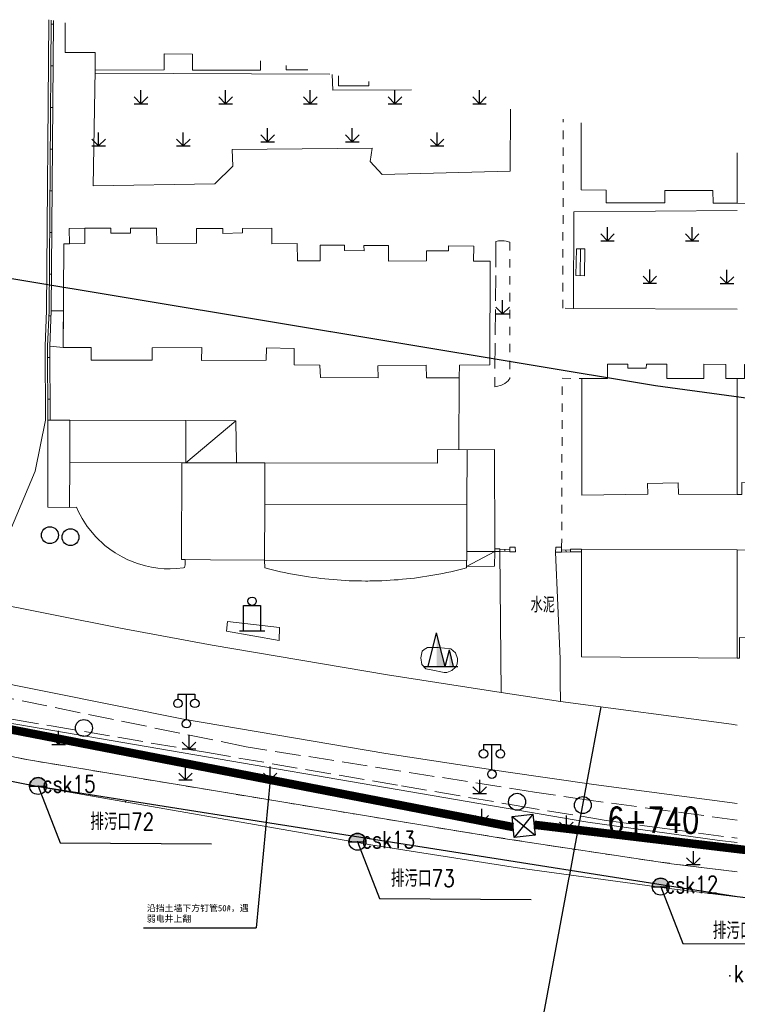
# Model space of a CAD drawing. Extents: x 39527407 to 39530665, y 3786466 to 3790957.
# Tile 7 of 113: x 39527741 to 39527826, y 3788176 to 3788292. Entities that reach past the tile are written whole.
import ezdxf
from ezdxf.enums import TextEntityAlignment as Align

# ---------------------------------------------------------------- set-up
doc = ezdxf.new("R2010")
doc.units = 0
doc.header["$PDSIZE"] = 0.2
doc.linetypes.add('X0', pattern=[4, 3, -1])
doc.linetypes.add('X6', pattern=[2, 1, -1])
doc.layers.get('0').update_dxf_attribs({"linetype": 'CONTINUOUS'})
for name, color, linetype in [('DLSS', 4, 'CONTINUOUS'), ('JCDL_DMX_F', 30, 'CONTINUOUS'), ('JCDL_JMDD_F', 231, 'CONTINUOUS'), ('JCDL_JMDX_F', 231, 'CONTINUOUS'), ('JCDL_JT_ZJ', 100, 'CONTINUOUS'), ('JCDL_JTD_F', 100, 'CONTINUOUS'), ('JMD', 6, 'CONTINUOUS'), ('SXSS', 5, 'CONTINUOUS'), ('ZBTZ', 3, 'CONTINUOUS'), ('zdh', 7, 'CONTINUOUS'), ('排水孔', 4, 'CONTINUOUS'), ('断面线', 2, 'CONTINUOUS'), ('综合管网', 1, 'CONTINUOUS')]:
    doc.layers.add(name, color=color, linetype=linetype)
for name, color, linetype, lineweight in [('JCDL_JMDX', 1, 'CONTINUOUS', 0), ('JCDL_ZBX', 3, 'CONTINUOUS', 0), ('JCDL_ZBX_F', 7, 'CONTINUOUS', 0)]:
    doc.layers.add(name, color=color, linetype=linetype, lineweight=lineweight)
doc.styles.add('HT', font='simhei.ttf')
doc.styles.add('HZ', font='rs', dxfattribs={"width": 0.8, "bigfont": 'hztxt'})
doc.linetypes.add('10422', pattern='A,2,[150,AAA.SHX,S=1,R=0,X=0,Y=1],2,[177,AAA.SHX,S=1,R=0,X=0,Y=0.8],1e-09', length=4)
doc.linetypes.add('X19', pattern='A,4.5,[145,symbolx.shx,S=1,R=0,X=0,Y=1],4.5,-0.5,[146,symbolx.shx,S=1,R=0,X=0,Y=0],-0.5', length=10)
doc.linetypes.add('X35', pattern='A,2,[150,AAA.SHX,S=1,R=0,X=0,Y=1],2,[177,AAA.SHX,S=1,R=0,X=0,Y=0.8],1e-09', length=4)
doc.linetypes.add('X4', pattern='A,0,-1e-09,[149,symbolx.shx,S=0.15,R=0,X=0,Y=0],-1.6', length=1.6)
doc.linetypes.add('X67', pattern='A,1,[150,symbolx.shx,S=1,R=0,X=0,Y=1],2,[153,symbolx.shx,S=1,R=0,X=0,Y=0.8],2,[145,symbolx.shx,S=1,R=0,X=0,Y=0],0,[150,symbolx.shx,S=1,R=0,X=0,Y=1],2,[153,symbolx.shx,S=1,R=0,X=0,Y=0.8],2,[150,symbolx.shx,S=1,R=0,X=0,Y=1],0.5,-0.5,[146,symbolx.shx,S=1,R=0,X=0,Y=0],-0.5,0.5,[153,symbolx.shx,S=1,R=0,X=0,Y=0.8],1', length=12)

# ---------------------------------------------------------------- blocks, each defined once
blk = doc.blocks.new('5820000')
at = {"color": 0, "linetype": 'Continuous'}
blk.add_circle((0, 0), 1, dxfattribs=at)
blk = doc.blocks.new('9530003')
at = {"color": 0}
for p, q in [((0, 0), (0, 1.6)), ((-0.8, 0), (0.8, 0))]:
    blk.add_line(p, q, dxfattribs=at)
at = {"color": 0, "linetype": 'Continuous'}
for points in [[(0, 0), (-0.8, 0.8)], [(0, 0), (0.8, 0.8)]]:
    blk.add_lwpolyline(points, dxfattribs=at)
blk = doc.blocks.new('3521000')
at = {"color": 0}
for p, q in [((-1, 3.5), (1, 3.5)), ((0, 0.5), (0, 3.5))]:
    blk.add_line(p, q, dxfattribs=at)
at = {"color": 0, "linetype": 'Continuous', "flags": 128}
for points in [[(-1, 3.5), (-1, 2.9)], [(1, 3.5), (1, 2.9)]]:
    blk.add_lwpolyline(points, dxfattribs=at)
at = {"color": 0}
for centre in [(-1, 2.4), (1, 2.4), (0, 0)]:
    blk.add_circle(centre, 0.5, dxfattribs=at)
blk = doc.blocks.new('3613000')
at = {"color": 0}
for p, q in [((-1, 3), (1, 3)), ((-1, 0), (-1, 3)), ((1, 3), (1, 0)), ((-1.5, 0), (1.5, 0))]:
    blk.add_line(p, q, dxfattribs=at)
blk.add_circle((0, 3.5), 0.5, dxfattribs=at)
blk = doc.blocks.new('3540000')
at = {"color": 0}
for p, q in [((-1.5, 0), (-0.5, 4)), ((0.5, 0), (-0.5, 4)), ((0.5, 0), (1, 2)), ((1.5, 0), (1, 2)), ((-2, 0), (2, 0))]:
    blk.add_line(p, q, dxfattribs=at)
for points in [[(-0.5, 4), (0.5, 0), (-0.5, 0)], [(1, 2), (1.5, 0), (1, 0)]]:
    blk.add_solid(points, dxfattribs=at)
blk = doc.blocks.new('弱电井')
at = {"layer": '综合管网', "linetype": 'Continuous', "lineweight": 30}
for p, q in [((39506004.49, 3778249.61), (39505993.97, 3778244.37)), ((39505996.61, 3778252.25), (39506001.85, 3778241.73))]:
    blk.add_line(p, q, dxfattribs=at)
blk.add_lwpolyline([(39505996.61, 3778252.25), (39506004.49, 3778249.61), (39506001.85, 3778241.73), (39505993.97, 3778244.37)], close=True, dxfattribs=at)

msp = doc.modelspace()

# ---------------------------------------------------------------- hatches: boundary and pattern name
at = {"layer": '排水孔', "linetype": 'Continuous'}
h = msp.add_hatch(color=9, dxfattribs=at)
edge = h.paths.add_edge_path()
edge.add_arc((39527743.63671, 3788201.53434), 1, 0, 180)
edge.add_line((39527742.63671, 3788201.53434), (39527743.63671, 3788201.53434))
edge.add_line((39527743.63671, 3788201.53434), (39527744.63671, 3788201.53434))
h = msp.add_hatch(color=9, dxfattribs=at)
edge = h.paths.add_edge_path()
edge.add_arc((39527781.36671, 3788194.94334), 1, 0, 180)
edge.add_line((39527780.36671, 3788194.94334), (39527781.36671, 3788194.94334))
edge.add_line((39527781.36671, 3788194.94334), (39527782.36671, 3788194.94334))
h = msp.add_hatch(color=9, dxfattribs=at)
edge = h.paths.add_edge_path()
edge.add_arc((39527817.18671, 3788189.64334), 1, 0, 180)
edge.add_line((39527816.18671, 3788189.64334), (39527817.18671, 3788189.64334))
edge.add_line((39527817.18671, 3788189.64334), (39527818.18671, 3788189.64334))

# ---------------------------------------------------------------- linework, layer by layer
at = {"color": 9}
for p, q in [((39527742.63671, 3788201.53434, 36.31), (39527744.63671, 3788201.53434, 36.31)), ((39527780.36671, 3788194.94334, 36.303), (39527782.36671, 3788194.94334, 36.303)), ((39527816.18671, 3788189.64334, 36.273), (39527818.18671, 3788189.64334, 36.273))]:
    msp.add_line(p, q, dxfattribs=at)
at = {"color": 9, "linetype": 'Continuous'}
for p, q in [((39527743.63671, 3788201.53434, -2.03), (39527746.25505, 3788194.83203, -38.592)), ((39527746.25505, 3788194.83203, -38.592), (39527764.14176, 3788194.71173, -38.592)), ((39527781.36671, 3788194.94334, -2.037), (39527783.98505, 3788188.24103, -38.599)), ((39527817.18671, 3788189.64334, -2.067), (39527819.80505, 3788182.94103, -38.629)), ((39527783.98505, 3788188.24103, -38.599), (39527801.87176, 3788188.12073, -38.599)), ((39527819.80505, 3788182.94103, -38.629), (39527837.69176, 3788182.82073, -38.629))]:
    msp.add_line(p, q, dxfattribs=at)
at = {"color": 9, "linetype": 'Continuous', "elevation": -38.58, "flags": 128}
msp.add_lwpolyline([(39527657.94798, 3788275.71459), (39527684.80001, 3788269.32143), (39527700.42548, 3788269.97152), (39527739.81871, 3788261.61228), (39527816.56838, 3788248.87242), (39527924.1491, 3788234.19814), (39527936.60486, 3788236.3862), (39528017.6292, 3788231.00361), (39528097.60128, 3788225.63755), (39528137.51936, 3788223.00167), (39528217.67285, 3788217.76273), (39528257.88233, 3788214.99962), (39528297.98653, 3788212.03758), (39528331.06901, 3788208.12149), (39528338.47482, 3788208.82168), (39528418.28123, 3788201.23672), (39528470.5446, 3788192.87437)], dxfattribs=at)
at = {"color": 9, "flags": 128}
for points, elevation in [([(39527744.63671, 3788201.53434, 1), (39527742.63671, 3788201.53434), (39527743.63671, 3788201.53434)], -2.03), ([(39527782.36671, 3788194.94334, 1), (39527780.36671, 3788194.94334), (39527781.36671, 3788194.94334)], -2.037), ([(39527818.18671, 3788189.64334, 1), (39527816.18671, 3788189.64334), (39527817.18671, 3788189.64334)], -2.067)]:
    msp.add_lwpolyline(points, format="xyb", close=True, dxfattribs=dict(at, elevation=elevation))
at = {"layer": 'DLSS', "color": 9, "linetype": 'Continuous', "lineweight": 20, "elevation": -38.58}
for points in [[(39527744.89815, 3788292.0703), (39527744.64975, 3788257.69613), (39527744.46268, 3788253.51237), (39527744.50171, 3788244.753), (39527743.27971, 3788238.72734), (39527737.80071, 3788225.68633), (39527737.1007, 3788223.42634)], [(39527826.23671, 3788199.45212), (39527809.30371, 3788201.71134), (39527798.9067, 3788203.21933), (39527784.73671, 3788205.39234), (39527760.83071, 3788209.44533), (39527736.69471, 3788214.27533), (39527662.41171, 3788229.93533)], [(39527737.1007, 3788223.42634), (39527753.39171, 3788220.19434), (39527764.18571, 3788218.16034), (39527784.93371, 3788214.65234), (39527798.3587, 3788212.58634), (39527798.17768, 3788229.24434)], [(39527804.7697, 3788229.15885), (39527805.3307, 3788216.57734), (39527805.3157, 3788213.82634), (39527805.35371, 3788211.52334), (39527825.55522, 3788208.82673), (39527826.23671, 3788208.73941)]]:
    msp.add_lwpolyline(points, dxfattribs=at)
at = {"layer": 'DLSS', "color": 9, "linetype": 'X6', "lineweight": 0, "elevation": -38.58}
for points in [[(39527806.8898, 3788257.96655), (39527805.62191, 3788257.97217), (39527805.681, 3788280.30447)], [(39527799.3847, 3788265.78533), (39527799.3717, 3788249.66834), (39527799.23987, 3788249.50551), (39527799.16111, 3788249.42113), (39527798.77291, 3788249.09813), (39527798.3996, 3788248.89297), (39527797.79792, 3788248.71656), (39527797.58971, 3788248.69334)], [(39527805.48671, 3788229.74433), (39527805.56099, 3788249.71212), (39527807.88471, 3788249.67933)], [(39527671.74671, 3788219.78434), (39527712.28367, 3788210.99556), (39527739.38461, 3788205.25384), (39527741.30905, 3788204.84984), (39527743.27049, 3788204.49282), (39527748.22961, 3788203.67071), (39527761.12333, 3788201.53324), (39527780.95982, 3788198.24482), (39527793.85353, 3788196.10734), (39527804.78657, 3788194.39165), (39527815.23932, 3788192.82137), (39527821.65645, 3788191.95044), (39527826.23671, 3788191.39637)]]:
    msp.add_lwpolyline(points, dxfattribs=at)
at = {"layer": 'JCDL_DMX_F', "color": 9, "linetype": 'X35', "lineweight": 0, "elevation": -38.58}
for points in [[(39527826.23671, 3788194.84959), (39527824.11671, 3788195.09033), (39527808.58171, 3788197.25434), (39527739.64971, 3788209.06534), (39527672.51271, 3788223.08633)], [(39527826.23671, 3788191.39637), (39527818.4747, 3788192.33533), (39527798.5647, 3788195.32634), (39527742.03071, 3788204.69834), (39527719.89971, 3788209.34433), (39527671.74671, 3788219.78434)]]:
    msp.add_lwpolyline(points, dxfattribs=at)
at = {"layer": 'JCDL_JMDX', "color": 9, "linetype": 'Continuous', "lineweight": 0, "elevation": -38.58}
for points in [[(39527745.19774, 3788292.01231), (39527744.9497, 3788257.68833), (39527744.7627, 3788253.50634), (39527744.8017, 3788244.75434)], [(39527761.08671, 3788239.72334), (39527766.9847, 3788244.67834)], [(39527794.26413, 3788227.48866), (39527797.59068, 3788229.24634)], [(39527798.17768, 3788229.24434), (39527799.35949, 3788229.27326)], [(39527805.47568, 3788229.14584), (39527806.537, 3788229.20725)]]:
    msp.add_lwpolyline(points, dxfattribs=at)
at = {"layer": 'JCDL_JMDX', "color": 9, "linetype": 'X19', "lineweight": 0, "elevation": -38.58}
msp.add_lwpolyline([(39527793.33365, 3788241.26332), (39527793.39471, 3788249.77233)], dxfattribs=at)
at = {"layer": 'JCDL_JMDX', "color": 9, "linetype": 'X0', "lineweight": 0, "elevation": -38.58}
msp.add_lwpolyline([(39527807.81428, 3788216.78399), (39527807.8207, 3788219.15933)], dxfattribs=at)
at = {"layer": 'JCDL_JMDX', "color": 9, "linetype": 'X67', "lineweight": 0, "elevation": -38.58}
msp.add_lwpolyline([(39527660.9117, 3788215.86433), (39527666.76371, 3788214.73634), (39527668.0877, 3788214.55933), (39527677.67371, 3788214.60833), (39527683.07171, 3788214.11433), (39527721.9267, 3788205.70733), (39527743.2857, 3788201.50333), (39527782.93371, 3788194.57233), (39527800.25371, 3788191.86433), (39527818.18771, 3788189.43934), (39527826.23671, 3788188.44768)], dxfattribs=at)
at = {"layer": 'JCDL_JMDX_F', "color": 9, "linetype": 'Continuous', "lineweight": 0, "elevation": -38.58}
for points in [[(39527745.44739, 3788291.96398), (39527745.19966, 3788257.68184), (39527745.01272, 3788253.50131), (39527745.05171, 3788244.75327)], [(39527745.19423, 3788291.5272), (39527745.44422, 3788291.5254)], [(39527745.15868, 3788286.60755), (39527745.40867, 3788286.60575)], [(39527745.12313, 3788281.6879), (39527745.37312, 3788281.6861)], [(39527745.08758, 3788276.76825), (39527745.33757, 3788276.76645)], [(39527745.05203, 3788271.8486), (39527745.30202, 3788271.8468)], [(39527745.01647, 3788266.92895), (39527745.26647, 3788266.92715)], [(39527807.17271, 3788261.84333), (39527807.2297, 3788265.00633)], [(39527807.2297, 3788265.00633), (39527808.22954, 3788264.98832)], [(39527807.72962, 3788264.99732), (39527807.67263, 3788261.83433)], [(39527808.22954, 3788264.98832), (39527808.17255, 3788261.82532)], [(39527744.98092, 3788262.0093), (39527745.23092, 3788262.00749)], [(39527807.17271, 3788261.84333), (39527808.17255, 3788261.82532)], [(39527744.92295, 3788257.09023), (39527745.17271, 3788257.07907)], [(39527744.76864, 3788252.17405), (39527745.01863, 3788252.17516)], [(39527744.79056, 3788247.25432), (39527745.04056, 3788247.25543)], [(39527798.17871, 3788229.54433), (39527797.59171, 3788229.54633), (39527797.59068, 3788229.24634), (39527798.17768, 3788229.24434), (39527798.17871, 3788229.54433)], [(39527798.17854, 3788229.49444), (39527799.35338, 3788229.52318)], [(39527798.76859, 3788229.2588), (39527798.76247, 3788229.50873)], [(39527799.3477, 3788229.75534), (39527800.00172, 3788229.77134), (39527800.01554, 3788229.2061), (39527799.36154, 3788229.19011), (39527799.3477, 3788229.75534)], [(39527805.48671, 3788229.74433), (39527804.78072, 3788229.75733), (39527804.7697, 3788229.15885), (39527805.47568, 3788229.14584), (39527805.48671, 3788229.74433)], [(39527805.4803, 3788229.39653), (39527806.53835, 3788229.45774)], [(39527806.00634, 3788229.17655), (39527805.9919, 3788229.42613)], [(39527807.8487, 3788229.52134), (39527806.53873, 3788229.52834), (39527806.537, 3788229.20725), (39527807.84699, 3788229.20024), (39527807.8487, 3788229.52134)]]:
    msp.add_lwpolyline(points, dxfattribs=at)
at = {"layer": 'JCDL_JMDX_F', "color": 9, "linetype": 'X4', "lineweight": 0, "elevation": -38.58}
msp.add_lwpolyline([(39527789.62021, 3788217.88623), (39527790.91218, 3788217.90909), (39527792.38709, 3788217.72625), (39527792.95876, 3788217.28057), (39527793.18459, 3788216.59067), (39527793.19203, 3788216.37502), (39527793.12507, 3788215.91398), (39527792.93907, 3788215.56448), (39527792.50755, 3788215.17779), (39527791.91979, 3788214.94727), (39527791.59988, 3788214.95471), (39527790.07468, 3788215.25959), (39527789.44973, 3788215.3637), (39527788.95869, 3788215.90654), (39527788.86197, 3788216.67247), (39527789.01077, 3788217.46815), (39527789.24141, 3788217.6838), (39527789.62021, 3788217.88623)], dxfattribs=at)
at = {"layer": 'JCDL_ZBX', "color": 9, "linetype": 'Continuous', "lineweight": 0, "elevation": -38.58}
for points in [[(39527750.39471, 3788286.11234), (39527750.14071, 3788272.45234), (39527764.52271, 3788272.66233), (39527766.6597, 3788274.78033), (39527766.5757, 3788276.71633), (39527783.1217, 3788276.89634), (39527782.87418, 3788275.29961), (39527784.2937, 3788273.77934), (39527799.3977, 3788274.18634), (39527799.43058, 3788281.51437)], [(39527750.38804, 3788285.75421), (39527778.11276, 3788285.6409)], [(39527778.38963, 3788285.5873), (39527778.45288, 3788283.75821), (39527787.74702, 3788283.77598)], [(39527826.23671, 3788269.53079), (39527806.93671, 3788269.36333), (39527806.8898, 3788257.96655)], [(39527826.23671, 3788257.88079), (39527806.8898, 3788257.96655)]]:
    msp.add_lwpolyline(points, dxfattribs=at)
at = {"layer": 'JCDL_ZBX', "color": 9, "linetype": 'X4', "lineweight": 0, "elevation": -38.58}
for points in [[(39527766.0107, 3788220.95534), (39527772.17471, 3788220.26033), (39527772.1307, 3788218.71633), (39527765.88471, 3788219.82833), (39527766.0107, 3788220.95534)], [(39527805.35371, 3788211.52334), (39527798.3587, 3788212.58634)]]:
    msp.add_lwpolyline(points, dxfattribs=at)
at = {"layer": 'JCDL_ZBX_F', "color": 9, "linetype": 'X0', "lineweight": 0, "elevation": -38.58}
for points in [[(39527799.3847, 3788265.78533), (39527798.91968, 3788265.91448), (39527798.68018, 3788265.94623), (39527798.47571, 3788265.95534), (39527798.01157, 3788265.93971), (39527797.72371, 3788265.85133), (39527797.58971, 3788248.69334)], [(39527672.6557, 3788223.58434), (39527702.56485, 3788217.33806), (39527737.80456, 3788209.97853), (39527740.74807, 3788209.40137), (39527745.18343, 3788208.6414), (39527763.4177, 3788205.51709), (39527786.58016, 3788201.54837), (39527799.88625, 3788199.26847), (39527810.73832, 3788197.47561), (39527817.67138, 3788196.50985), (39527826.23671, 3788195.36962)], [(39527826.23671, 3788197.50016), (39527808.71345, 3788199.86585), (39527802.28407, 3788200.81893), (39527774.62268, 3788205.16033), (39527768.20393, 3788206.18279), (39527728.5272, 3788214.30723)]]:
    msp.add_lwpolyline(points, dxfattribs=at)
at = {"layer": 'JMD', "color": 9, "linetype": 'Continuous', "lineweight": 0, "elevation": -38.58}
for points in [[(39527769.92451, 3788287.22591), (39527769.9197, 3788286.10133), (39527761.8967, 3788286.10933), (39527761.89861, 3788288.01698), (39527758.5267, 3788288.02034), (39527758.52271, 3788286.13133), (39527750.39471, 3788286.11234), (39527750.38985, 3788288.19162), (39527746.84571, 3788288.18334), (39527746.85005, 3788291.69247)], [(39527775.49345, 3788286.14792), (39527772.92971, 3788286.14833), (39527772.92979, 3788286.64417)], [(39527782.70788, 3788284.75141), (39527782.69971, 3788284.25934), (39527779.13871, 3788284.25534), (39527779.12676, 3788285.44462)], [(39527826.23671, 3788276.32547), (39527826.23671, 3788270.38879), (39527823.38971, 3788270.40134), (39527823.3627, 3788271.88633), (39527817.68471, 3788271.90234), (39527817.66271, 3788270.41434), (39527810.75371, 3788270.42534), (39527810.76171, 3788271.92334), (39527807.78071, 3788271.98533), (39527807.80329, 3788279.89366)], [(39527846.276, 3788272.44644), (39527846.27371, 3788271.86534), (39527843.2877, 3788271.84234), (39527843.2667, 3788270.35434), (39527836.23671, 3788270.38533), (39527836.2431, 3788271.83592), (39527830.47971, 3788271.86134), (39527830.47313, 3788270.37011), (39527826.23671, 3788270.38879), (39527826.23671, 3788276.32547)], [(39527773.8987, 3788251.30133), (39527773.9007, 3788253.24034), (39527770.63271, 3788253.30634), (39527770.59671, 3788251.83233), (39527762.9587, 3788251.82034), (39527762.96351, 3788253.32462), (39527757.12187, 3788253.31044), (39527757.1157, 3788251.83734), (39527749.92571, 3788251.83433), (39527749.92507, 3788253.35572), (39527746.6147, 3788253.35434), (39527746.6687, 3788265.58733), (39527747.34024, 3788265.59791), (39527749.1457, 3788265.62634), (39527749.1757, 3788267.44034), (39527752.24971, 3788267.43833), (39527752.24893, 3788266.83636), (39527754.56893, 3788266.83335), (39527754.5697, 3788267.42934), (39527757.6427, 3788267.43134), (39527757.65271, 3788265.62734), (39527762.36845, 3788265.65348), (39527762.3587, 3788267.41234), (39527765.4467, 3788267.39934), (39527765.4617, 3788266.81333), (39527767.79715, 3788266.87312), (39527767.78371, 3788267.39834), (39527771.2687, 3788267.43233), (39527771.25471, 3788265.60033), (39527774.24371, 3788265.63833), (39527774.27008, 3788263.56426), (39527776.95071, 3788263.59834), (39527776.95171, 3788265.42934), (39527779.84571, 3788265.41434), (39527779.84249, 3788264.79235), (39527782.15971, 3788264.78033), (39527782.13371, 3788265.38533), (39527785.03671, 3788265.39434), (39527785.0424, 3788263.56045), (39527789.5247, 3788263.57433), (39527789.52971, 3788264.75933), (39527792.1287, 3788264.75334), (39527792.13371, 3788265.37233), (39527795.09971, 3788265.33234), (39527795.07583, 3788263.56187), (39527797.0427, 3788263.53533), (39527797.01371, 3788251.27634), (39527793.40271, 3788251.25234), (39527793.39471, 3788249.77233), (39527789.51071, 3788249.76333), (39527789.49071, 3788251.26033), (39527783.77741, 3788251.16875), (39527783.7997, 3788249.77833), (39527776.98371, 3788249.78733), (39527776.9047, 3788251.25734), (39527773.8987, 3788251.30133)], [(39527747.3117, 3788267.41034), (39527749.1757, 3788267.44034), (39527749.1457, 3788265.62634), (39527747.34024, 3788265.59791), (39527747.3117, 3788267.41034)], [(39527746.63376, 3788257.67083), (39527746.6147, 3788253.35434), (39527745.01246, 3788253.49517), (39527745.19946, 3788257.67716), (39527746.63376, 3788257.67083)], [(39527813.29971, 3788251.38933), (39527813.30214, 3788250.9044), (39527815.4877, 3788250.91534), (39527815.50571, 3788251.36234), (39527817.8987, 3788251.36834), (39527817.90298, 3788249.66432), (39527822.2987, 3788249.67533), (39527822.2877, 3788251.36434), (39527824.88871, 3788251.35233), (39527824.88102, 3788249.68656), (39527826.23671, 3788249.68031), (39527826.23671, 3788235.9817), (39527819.30371, 3788235.99934), (39527819.2667, 3788237.37134), (39527815.64559, 3788237.27368), (39527815.67971, 3788236.00833), (39527807.8577, 3788235.90834), (39527807.88471, 3788249.67933), (39527810.90571, 3788249.69634), (39527810.9007, 3788251.37734), (39527813.29971, 3788251.38933)], [(39527829.7737, 3788251.34934), (39527829.77179, 3788249.63972), (39527832.77671, 3788249.63633), (39527832.79671, 3788251.31833), (39527835.7137, 3788251.34134), (39527835.71759, 3788250.84777), (39527837.94471, 3788250.86534), (39527837.9457, 3788251.31734), (39527840.8577, 3788251.32433), (39527840.86185, 3788249.60119), (39527844.25171, 3788249.60934), (39527844.23971, 3788237.31534), (39527840.55608, 3788237.31893), (39527840.5547, 3788235.90733), (39527833.05471, 3788235.97033), (39527833.0667, 3788237.34734), (39527826.7871, 3788237.40206), (39527826.77471, 3788235.98033), (39527826.23671, 3788235.9817), (39527826.23671, 3788249.68031), (39527827.0987, 3788249.67634), (39527827.10171, 3788251.35233), (39527829.7737, 3788251.34934)], [(39527744.8017, 3788244.75434), (39527747.39996, 3788244.74316), (39527747.37851, 3788239.76229), (39527747.35568, 3788234.45936), (39527744.8057, 3788234.47034), (39527744.8017, 3788244.75434)], [(39527747.37851, 3788239.76229), (39527747.39996, 3788244.74316), (39527761.0987, 3788244.70434), (39527761.08671, 3788239.72334), (39527760.60671, 3788239.70533), (39527747.37851, 3788239.76229)], [(39527766.9847, 3788244.67834), (39527767.0897, 3788239.71833), (39527764.02473, 3788239.7209), (39527761.08671, 3788239.72334), (39527761.0987, 3788244.70434), (39527766.9847, 3788244.67834)], [(39527770.40625, 3788234.80225), (39527770.41562, 3788239.71198), (39527790.82064, 3788239.67301), (39527790.8237, 3788241.28133), (39527794.3067, 3788241.25634), (39527794.28471, 3788234.77433), (39527770.40625, 3788234.80225)], [(39527794.3067, 3788241.25634), (39527797.5587, 3788241.27933), (39527797.59171, 3788229.54633), (39527797.59068, 3788229.24634), (39527794.29971, 3788229.24134), (39527794.28471, 3788234.77433), (39527794.3067, 3788241.25634)], [(39527760.60671, 3788239.70533), (39527760.59337, 3788228.30032), (39527761.03161, 3788228.29634), (39527760.99692, 3788227.65964), (39527760.93526, 3788227.34057), (39527760.81413, 3788227.30309), (39527759.99931, 3788227.21994), (39527759.2608, 3788227.19347), (39527758.52207, 3788227.21259), (39527757.78593, 3788227.27721), (39527757.05517, 3788227.38709), (39527756.33257, 3788227.54182), (39527755.38662, 3788227.81681), (39527754.24104, 3788228.26833), (39527753.55262, 3788228.60876), (39527752.72794, 3788229.09263), (39527752.11872, 3788229.51089), (39527751.53645, 3788229.96591), (39527750.46149, 3788230.97918), (39527749.45603, 3788232.20589), (39527748.84622, 3788233.14801), (39527748.38612, 3788234.01916), (39527748.18371, 3788234.46834), (39527747.35568, 3788234.45936), (39527747.37851, 3788239.76229), (39527760.60671, 3788239.70533)], [(39527764.02473, 3788239.7209), (39527767.0897, 3788239.71833), (39527770.41562, 3788239.71198), (39527770.40625, 3788234.80225), (39527770.39366, 3788228.21144), (39527764.01133, 3788228.26932), (39527761.03161, 3788228.29634), (39527760.59337, 3788228.30032), (39527760.60671, 3788239.70533), (39527761.08671, 3788239.72334), (39527764.02473, 3788239.7209)], [(39527770.39366, 3788228.21144), (39527770.40625, 3788234.80225), (39527794.28471, 3788234.77433), (39527794.29971, 3788229.24134), (39527794.28021, 3788228.18833), (39527794.26571, 3788228.18834), (39527770.39366, 3788228.21144)], [(39527797.59068, 3788229.24634), (39527797.55822, 3788227.49367), (39527794.26413, 3788227.48866), (39527794.26571, 3788228.18834), (39527794.28021, 3788228.18833), (39527794.29971, 3788229.24134), (39527797.59068, 3788229.24634)], [(39527826.23671, 3788229.45489), (39527826.23671, 3788216.65218), (39527807.81428, 3788216.78399), (39527807.8207, 3788219.15933), (39527807.8487, 3788229.52134), (39527826.23671, 3788229.45489)], [(39527845.4817, 3788229.38533), (39527845.4037, 3788218.99434), (39527826.50536, 3788219.0773), (39527826.49471, 3788216.65034), (39527826.23671, 3788216.65218), (39527826.23671, 3788229.45489), (39527845.4817, 3788229.38533)], [(39527771.34012, 3788227.06926), (39527770.87175, 3788227.18519), (39527770.40471, 3788227.30634), (39527770.39366, 3788228.21144), (39527794.26571, 3788228.18834), (39527794.2637, 3788227.29634), (39527793.79655, 3788227.17558), (39527793.32809, 3788227.06005), (39527792.85845, 3788226.94934), (39527792.3877, 3788226.84349), (39527791.91589, 3788226.74249), (39527791.44306, 3788226.64636), (39527790.96926, 3788226.55511), (39527790.49455, 3788226.46874), (39527790.01897, 3788226.38728), (39527789.54258, 3788226.31072), (39527789.06543, 3788226.23907), (39527788.58756, 3788226.17235), (39527788.10903, 3788226.11056), (39527787.62988, 3788226.0537), (39527787.15018, 3788226.00178), (39527786.66997, 3788225.95481), (39527786.1893, 3788225.91279), (39527785.70822, 3788225.87573), (39527785.22678, 3788225.84363), (39527784.74504, 3788225.81649), (39527784.26305, 3788225.79432), (39527783.78085, 3788225.77712), (39527783.2985, 3788225.76489), (39527782.81605, 3788225.75763), (39527782.5867, 3788225.75634), (39527782.33356, 3788225.75535), (39527781.85106, 3788225.75804), (39527781.36862, 3788225.7657), (39527780.88628, 3788225.77833), (39527780.40409, 3788225.79594), (39527779.92212, 3788225.81851), (39527779.4404, 3788225.84605), (39527778.95899, 3788225.87856), (39527778.47795, 3788225.91602), (39527777.99731, 3788225.95844), (39527777.51714, 3788226.00582), (39527777.03748, 3788226.05813), (39527776.55838, 3788226.11539), (39527776.07991, 3788226.17759), (39527775.60209, 3788226.24471), (39527775.125, 3788226.31676), (39527774.64867, 3788226.39372), (39527774.17316, 3788226.47558), (39527773.69852, 3788226.56234), (39527773.2248, 3788226.65399), (39527772.75205, 3788226.75052), (39527772.28032, 3788226.85191), (39527771.80966, 3788226.95816), (39527771.34012, 3788227.06926)]]:
    msp.add_lwpolyline(points, dxfattribs=at)
at = {"layer": 'SXSS', "color": 9, "linetype": '10422', "flags": 128}
msp.add_lwpolyline([(39528479.81351, 3788139.21964), (39528462.85671, 3788140.11433), (39528405.76671, 3788145.25356), (39528332.9547, 3788151.78533), (39528326.23671, 3788152.21363), (39528215.45171, 3788160.08633), (39528208.3867, 3788160.31833), (39528207.83515, 3788160.20282), (39528205.94504, 3788159.64337), (39528204.39133, 3788158.97885), (39528203.1571, 3788158.30037), (39528202.21649, 3788157.67981), (39528200.57467, 3788156.92011), (39528199.10056, 3788156.57188), (39528197.09037, 3788156.3875), (39528194.57863, 3788156.61209), (39528193.11094, 3788156.98647), (39528191.69886, 3788157.53447), (39528189.9378, 3788158.52115), (39528188.28557, 3788159.46158), (39528185.85816, 3788160.4968), (39528184.28383, 3788160.98739), (39528182.99944, 3788161.29103), (39528182.35071, 3788161.41234), (39528140.33549, 3788164.06881), (39528076.23671, 3788168.12154), (39528006.75449, 3788172.51465), (39527925.78786, 3788177.63387), (39527924.22075, 3788176.51388), (39527922.01513, 3788175.2468), (39527920.85859, 3788174.71623), (39527919.37106, 3788174.15356), (39527917.536, 3788173.63005), (39527915.66085, 3788173.27607), (39527913.75154, 3788173.07914), (39527912.23356, 3788173.16047), (39527908.88541, 3788174.10619), (39527907.29931, 3788174.82594), (39527903.71785, 3788177.28574), (39527902.67495, 3788178.29554), (39527901.1927, 3788180.08234), (39527879.1117, 3788182.27733), (39527826.23671, 3788188.44768), (39527743.2857, 3788201.50333), (39527721.9267, 3788205.70733), (39527683.07171, 3788214.11433), (39527677.67371, 3788214.60833), (39527668.0877, 3788214.55933), (39527660.9117, 3788215.86433), (39527659.3737, 3788209.23233), (39527651.55571, 3788210.95434), (39527650.06771, 3788204.33133), (39527642.18949, 3788206.04179)], dxfattribs=at)
at = {"layer": 'zdh', "color": 9}
for p in [(39527743.63571, 3788201.53434, -2.03), (39527753.97871, 3788199.67534, -2.04), (39527781.36971, 3788194.94334, -2.037), (39527817.18671, 3788189.64334, -2.067), (39527825.34171, 3788179.11134, -3.349)]:
    msp.add_point(p, dxfattribs=at)
at = {"layer": '排水孔', "color": 9}
for centre in [(39527743.63671, 3788201.53434, 36.31), (39527781.36671, 3788194.94334, 36.303), (39527817.18671, 3788189.64334, 36.273)]:
    msp.add_circle(centre, 1, dxfattribs=at)
at = {"layer": '断面线', "color": 9, "elevation": -38.58, "flags": 128}
msp.add_lwpolyline([(39527784.11477, 3788071.56217), (39527787.05721, 3788087.30152), (39527789.6756, 3788101.30757), (39527789.78107, 3788101.87172), (39527791.68516, 3788112.05687), (39527793.65208, 3788122.57809), (39527795.41138, 3788131.98874), (39527797.24834, 3788141.81482), (39527799.40571, 3788153.35481), (39527801.56259, 3788164.89214), (39527804.12895, 3788178.61984), (39527806.35404, 3788190.52205), (39527806.44839, 3788191.0267), (39527807.01488, 3788194.0569), (39527807.64271, 3788197.41523), (39527807.99127, 3788199.27973), (39527808.4685, 3788201.83248), (39527810.16024, 3788210.88174)], dxfattribs=at)
at = {"layer": '断面线', "color": 9}
msp.add_circle((39527807.99127, 3788199.27973, -38.58), 1, dxfattribs=at)
at = {"layer": '综合管网', "color": 1, "linetype": 'Continuous', "lineweight": 30}
for p in [(39527771.05641, 3788202.25454, -38.58), (39527756.08717, 3788184.79299, 38.58)]:
    msp.add_line(p, (39527769.39595, 3788184.79299, 38.58), dxfattribs=at)
at = {"layer": '综合管网', "color": 3, "linetype": 'Continuous', "lineweight": 30, "const_width": 1, "flags": 128}
for points in [[(39527799.76014, 3788196.68372), (39527700.19571, 3788216.03219)], [(39527903.3267, 3788184.90285), (39527802.23875, 3788196.95837)]]:
    msp.add_lwpolyline(points, dxfattribs=at)

# ---------------------------------------------------------------- block references
at = {"layer": 'JCDL_JMDD_F', "color": 9}
for name, p in [('3613000', (39527768.91942, 3788219.85728, -38.58)), ('3540000', (39527791.22199, 3788215.64009, -38.58)), ('3521000', (39527761.1567, 3788208.89534, -38.58)), ('3521000', (39527797.24771, 3788202.94334, -38.58))]:
    msp.add_blockref(name, p, dxfattribs=at)
at = {"layer": 'JCDL_JTD_F', "color": 9}
for p in [(39527745.0407, 3788231.17334, -38.58), (39527747.46471, 3788230.93133, -38.58), (39527749.05171, 3788208.38933, -38.58), (39527800.22371, 3788199.68034, -38.58)]:
    msp.add_blockref('5820000', p, dxfattribs=at)
at = {"layer": 'ZBTZ', "color": 9}
for p in [(39527755.79316, 3788282.14929, -38.58), (39527765.79166, 3788282.14929, -38.58), (39527775.79016, 3788282.14929, -38.58), (39527785.78866, 3788282.14929, -38.58), (39527795.78716, 3788282.14929, -38.58), (39527770.75903, 3788277.65968, -38.58), (39527780.75753, 3788277.65968, -38.58), (39527750.79391, 3788277.15004, -38.58), (39527760.79241, 3788277.15004, -38.58), (39527790.78791, 3788277.15004, -38.58), (39527810.90996, 3788265.96009, -38.58), (39527820.90846, 3788265.96009, -38.58), (39527815.90921, 3788260.96084, -38.58), (39527825.01458, 3788260.90409, -38.58), (39527798.5175, 3788257.32454, -38.58), (39527746.06021, 3788206.45374, -38.58), (39527761.47621, 3788205.92224, -38.58), (39527761.05793, 3788202.25451, -38.58), (39527771.05641, 3788202.25454, -38.58), (39527795.80424, 3788200.65637, -38.58), (39527796.05266, 3788197.25529, -38.58), (39527806.05116, 3788196.45529, -38.58), (39527821.04891, 3788192.25604, -38.58)]:
    msp.add_blockref('9530003', p, dxfattribs=at)
at = {"layer": '综合管网', "color": 9, "linetype": 'Continuous', "lineweight": 30, "xscale": 0.300000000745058, "yscale": 0.300000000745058, "zscale": 0.300000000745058, "rotation": 24.85064533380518}
msp.add_blockref('弱电井', (29249749.89713, -2221094.94774), dxfattribs=at)

# ---------------------------------------------------------------- texts
at = {"color": 9, "linetype": 'Continuous', "style": 'HZ', "width": 0.8}
for s, p in [('排污口72', (39527749.81078, 3788196.3216, -38.58)), ('排污口73', (39527785.31567, 3788189.62011, -38.58)), ('排污口74', (39527823.34085, 3788183.44317, -38.58))]:
    msp.add_text(s, height=2, dxfattribs=at).set_placement(p)
at = {"layer": 'JCDL_JT_ZJ', "color": 9, "lineweight": 0, "style": 'HZ', "width": 0.8}
msp.add_text('水泥', height=1.8, dxfattribs=at).set_placement((39527801.8192, 3788221.495, -38.58), align=Align.BOTTOM_LEFT)
at = {"layer": 'zdh', "color": 9, "style": 'HZ', "width": 0.8}
for s, p in [('csk15', (39527744.13571, 3788200.78434, -2.03)), ('csk13', (39527781.86971, 3788194.19334, -2.037)), ('csk12', (39527817.68671, 3788188.89334, -2.067)), ('k', (39527825.84171, 3788178.36134, -3.349))]:
    msp.add_text(s, height=2, dxfattribs=at).set_placement(p)
at = {"layer": '断面线', "color": 9, "linetype": 'Continuous', "style": 'HZ', "width": 0.8}
msp.add_text('6+740', height=3, dxfattribs=at).set_placement((39527821.7614, 3788197.49066, -38.58), align=Align.MIDDLE_RIGHT)
at = {"layer": '综合管网', "color": 1, "linetype": 'Continuous', "lineweight": 30, "insert": (39527756.48528, 3788187.48084, 38.58), "char_height": 0.75, "width": 12.7553929, "attachment_point": 1, "style": 'HT'}
msp.add_mtext('沿挡土墙下方钉管50#，遇弱电井上翻', dxfattribs=at)

doc.saveas('drawing.dxf')
